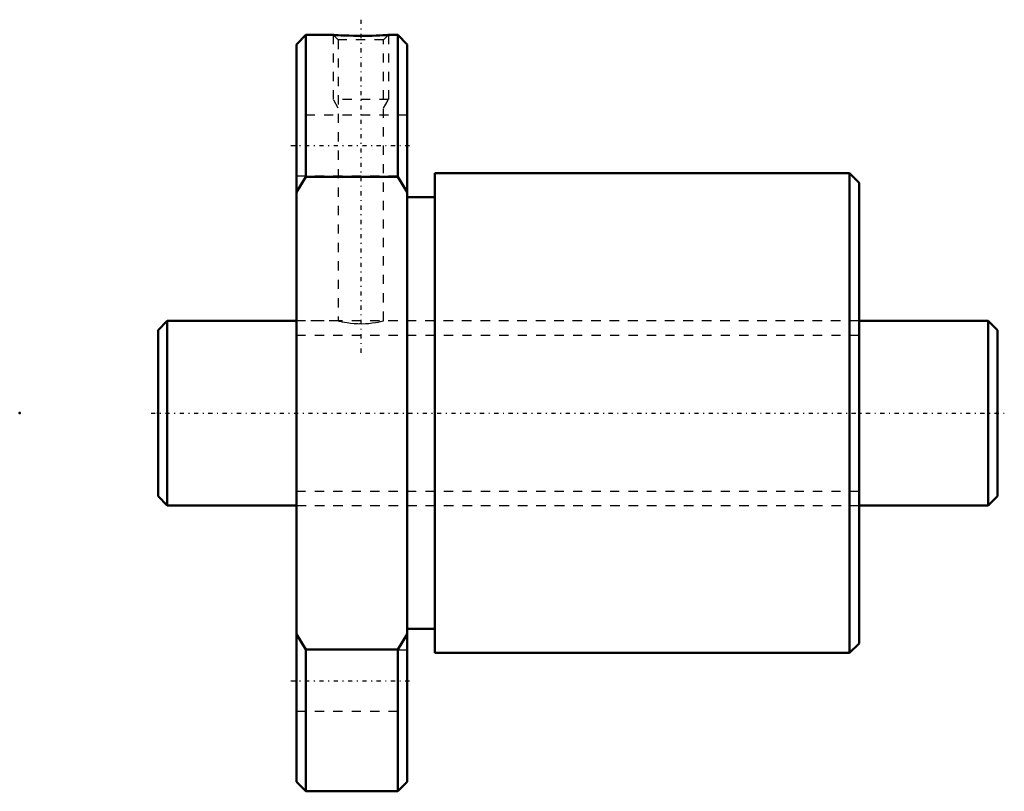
# Model space of a CAD drawing. Header units: millimetres. Extents: x -15 to 92, y -41 to 43.
import ezdxf

# ---------------------------------------------------------------- set-up
doc = ezdxf.new("R2010")
doc.units = ezdxf.units.MM
doc.linetypes.add('Center', pattern=[1.5, 0.45, -0.5, 0.05, -0.5])
doc.linetypes.add('Dashed', pattern=[2, 1, -1])
for name, color, linetype, lineweight in [('2d ConnectionPoints', 7, 'Continuous', 50), ('AM_0', 7, 'Continuous', 50), ('AM_5', 3, 'Continuous', 25), ('AM_7', 7, 'Center', 25), ('AM_9', 6, 'Dashed', 25)]:
    doc.layers.add(name, color=color, linetype=linetype, lineweight=lineweight)

# ---------------------------------------------------------------- blocks, each defined once
blk = doc.blocks.new('1_BTK_2010V_2_6ZZ_Nut_0_in_BTK2010V_2_6ZZ_91LC7T_000_0')
at = {"layer": 'AM_0'}
for p, q in [((16.02, 41), (15, 39.97)), ((19.01, 41), (16.02, 41)), ((16.02, 41), (16.02, 25.63)), ((25.98, 41), (25, 41)), ((27, 39.97), (25.98, 41)), ((25.98, 41), (25.98, 25.63)), ((15, 39.97), (15, -39.98)), ((27, 39.97), (27, -39.98)), ((16.02, 25.63), (15, 23.96)), ((25.98, 25.63), (16.02, 25.63)), ((27, 23.96), (25.98, 25.63)), ((74.96, 26), (30, 26)), ((30, 26), (30, -26)), ((76, 24.96), (74.96, 26)), ((74.96, 26), (74.96, -26)), ((76, 24.96), (76, -24.96)), ((30, 23.4), (27, 23.4)), ((27, -23.4), (30, -23.4)), ((15, -23.96), (16.02, -25.63)), ((25.98, -25.63), (27, -23.96)), ((74.96, -26), (76, -24.96)), ((16.02, -25.63), (25.98, -25.63)), ((16.02, -25.63), (16.02, -41)), ((25.98, -25.63), (25.98, -41)), ((30, -26), (74.96, -26)), ((15, -39.98), (16.02, -41)), ((25.98, -41), (27, -39.98)), ((16.02, -41), (25.98, -41))]:
    blk.add_line(p, q, dxfattribs=at)
blk.add_lwpolyline([(25, 41), (25, 41), (24.95, 41), (24.83, 40.99), (24.63, 40.98), (24.36, 40.96), (24.03, 40.94), (23.64, 40.93), (23.2, 40.91), (22.72, 40.9), (22.22, 40.9), (21.7, 40.9), (21.19, 40.9), (20.7, 40.92), (20.25, 40.93), (19.85, 40.95), (19.53, 40.97), (19.27, 40.98), (19.1, 40.99), (19.01, 41), (19, 41)], dxfattribs=at)
at = {"layer": 'AM_5', "linetype": 'Dashed'}
for p, q in [((19, 41), (19, 34)), ((25, 41), (25, 34)), ((25, 34), (19, 34)), ((19.54, 33.06), (19, 34)), ((24.46, 33.06), (25, 34))]:
    blk.add_line(p, q, dxfattribs=at)
at = {"layer": 'AM_7'}
for p, q in [((22, 42.65), (22, 6.35)), ((14.4, 29.01), (27.6, 29.01)), ((14.4, -29.01), (27.6, -29.01))]:
    blk.add_line(p, q, dxfattribs=at)
at = {"layer": 'AM_9'}
for p, q in [((19, 41), (19.54, 40.46)), ((19.88, 40.95), (20.25, 40.93)), ((24.46, 40.46), (25, 41)), ((19.54, 40.46), (19.54, 10)), ((24.46, 40.46), (19.54, 40.46)), ((24.46, 10), (24.46, 40.46)), ((27, 32.31), (15, 32.31)), ((15, 25.71), (27, 25.71)), ((15.05, 12), (15, 12)), ((15.05, 12), (15.05, -12)), ((76, 12), (75.95, 12)), ((75.95, 12), (75.95, -12)), ((19.55, 10), (15.05, 10)), ((22, 9.69), (21.83, 9.69)), ((75.95, 10), (24.45, 10)), ((15.05, -10), (75.95, -10)), ((15, -12), (15.05, -12)), ((75.95, -12), (76, -12)), ((27, -25.71), (15, -25.71)), ((15, -32.31), (27, -32.31))]:
    blk.add_line(p, q, dxfattribs=at)
blk.add_lwpolyline([(19.54, 10), (19.55, 10), (19.63, 9.98), (19.76, 9.95), (19.96, 9.91), (20.22, 9.86), (20.52, 9.81), (20.88, 9.76), (21.26, 9.72), (21.67, 9.7), (22.07, 9.69), (22.48, 9.71), (22.86, 9.73), (23.23, 9.77), (23.56, 9.82), (23.86, 9.87), (24.1, 9.92), (24.29, 9.96), (24.41, 9.99), (24.46, 10), (24.46, 10)], dxfattribs=at)
blk = doc.blocks.new('2_BTK_2010V_2_600_Shaft_0_in_BTK2010V_2_6ZZ_91LC7T_000_0')
at = {"layer": 'AM_0'}
for p, q in [((1, 10), (0, 9)), ((15, 10), (1, 10)), ((1, 10), (1, -10)), ((90, 10), (76, 10)), ((91, 9), (90, 10)), ((90, 10), (90, -10)), ((0, 9), (0, -9)), ((91, 9), (91, -9)), ((0, -9), (1, -10)), ((90, -10), (91, -9)), ((1, -10), (15, -10)), ((76, -10), (90, -10))]:
    blk.add_line(p, q, dxfattribs=at)
at = {"layer": 'AM_5', "linetype": 'Dashed'}
for p, q in [((15, 8.4665), (76, 8.4665)), ((15, -8.4665), (76, -8.4665))]:
    blk.add_line(p, q, dxfattribs=at)
at = {"layer": 'AM_7'}
blk.add_line((-0.75, 0), (91.75, 0), dxfattribs=at)
at = {"layer": 'AM_9'}
for p, q in [((76, 10), (15, 10)), ((15, -10), (76, -10))]:
    blk.add_line(p, q, dxfattribs=at)

msp = doc.modelspace()

# ---------------------------------------------------------------- linework, layer by layer
at = {"layer": '2d ConnectionPoints'}
for p in [(-15, 0), (0, 0), (91, 0)]:
    msp.add_point(p, dxfattribs=at)

# ---------------------------------------------------------------- block references
for name in ['1_BTK_2010V_2_6ZZ_Nut_0_in_BTK2010V_2_6ZZ_91LC7T_000_0', '2_BTK_2010V_2_600_Shaft_0_in_BTK2010V_2_6ZZ_91LC7T_000_0']:
    msp.add_blockref(name, (0, 0))

doc.saveas('drawing.dxf')
